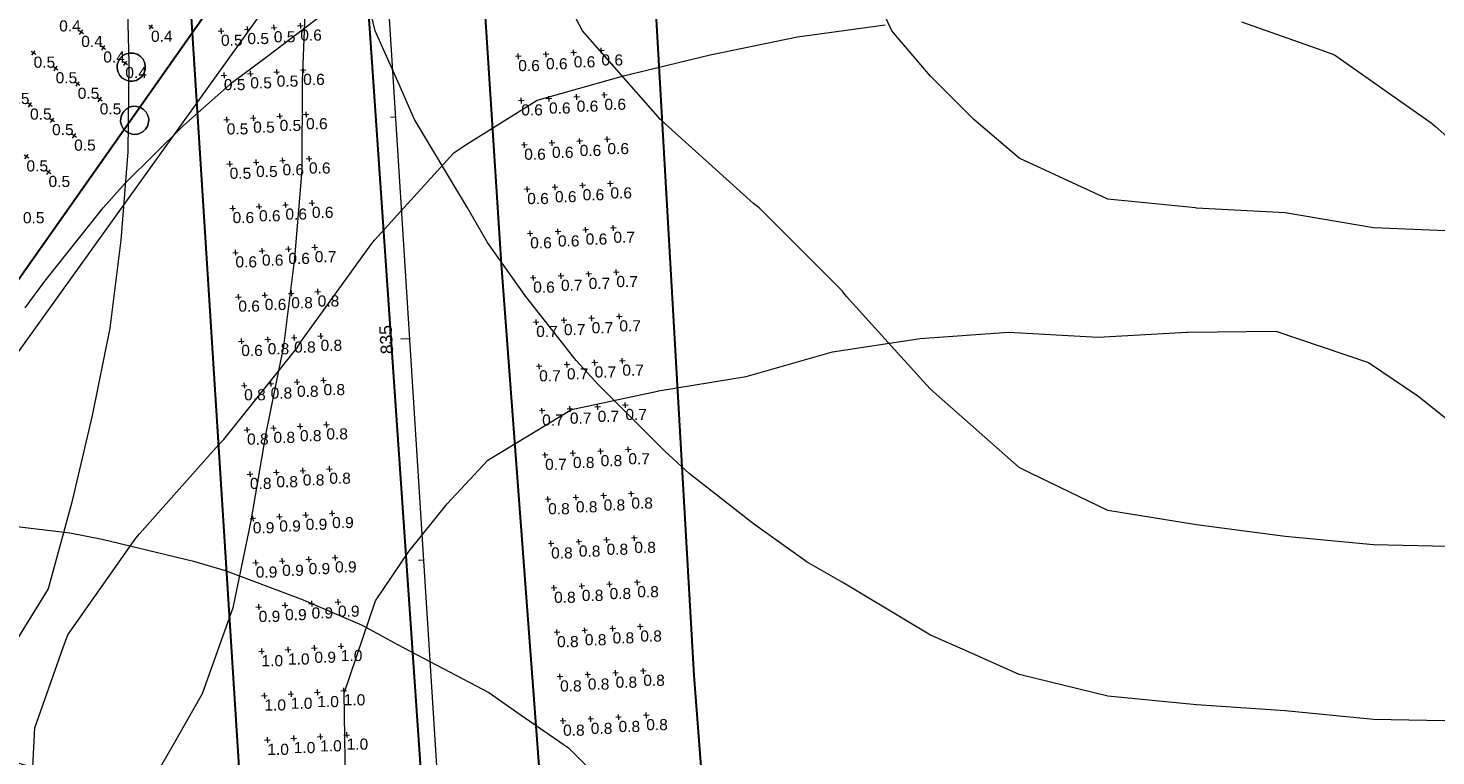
# Model space of a CAD drawing. Extents: x 11759 to 13757, y -2685 to 8839.
# Tile 26 of 58: x 12760 to 13076, y 5832 to 5996. Entities that reach past the tile are written whole.
import ezdxf

# ---------------------------------------------------------------- set-up
doc = ezdxf.new("R2010")
doc.units = 0
doc.header["$MEASUREMENT"] = 0
for name, color, linetype, lineweight in [('AGI32-115446_BK001 - Copy -- 2023-Jan-03 22h-01m-38s-DRAWING', 7, 'Continuous', 0), ('AGI32-Project_1-CALCPTS', 7, 'Continuous', 0), ('AGI32-Project_1-LUMINAIRE', 7, 'Continuous', 0), ('AGI32-Project_1-MARKPOINT', 7, 'Continuous', 0), ('AGI32-Project_1-OBJECT', 7, 'Continuous', 0), ('AGI32-Project_1-STATISTICAL_AREA', 7, 'Continuous', 0), ('AGI32-Project_1-TEMPLATE', 7, 'Continuous', 0)]:
    doc.layers.add(name, color=color, linetype=linetype, lineweight=lineweight)
doc.styles.add('AGI32-Arial', font='arial.ttf')

# ---------------------------------------------------------------- blocks, each defined once
blk = doc.blocks.new('AGI32-ID1buv4w-Project_1-OBJECT-159')
at = {"layer": 'AGI32-Project_1-OBJECT', "color": 8, "linetype": 'Continuous', "lineweight": 0}
blk.add_polyline3d([(601.258, 4221.581, 18.039), (574.573, 4183.459, 18.039), (644.463, 4127.546, 18.039), (911.319, 4499.873, 18.039), (846.511, 4553.244, 18.039)], close=True, dxfattribs=at)
blk = doc.blocks.new('AGI32-ID1buv4w-Project_1-OBJECT-Service Road E_1_10')
at = {"layer": 'AGI32-Project_1-OBJECT', "color": 8, "linetype": 'Continuous', "lineweight": 0}
for points in [[(682.38, 4192.44, 0), (681.55, 4192.47, 0), (680.75, 4192.71, 0), (680.05, 4193.14, 0), (679.48, 4193.75, 0), (679.09, 4194.48, 0), (678.9, 4195.29, 0), (678.93, 4196.12, 0), (679.16, 4196.91, 0), (679.6, 4197.62, 0), (680.21, 4198.19, 0), (680.94, 4198.58, 0), (681.75, 4198.77, 0), (682.58, 4198.74, 0), (683.37, 4198.5, 0), (684.08, 4198.07, 0), (684.64, 4197.46, 0), (685.04, 4196.73, 0), (685.23, 4195.92, 0), (685.2, 4195.09, 0), (684.96, 4194.3, 0), (684.52, 4193.59, 0), (683.92, 4193.02, 0), (683.19, 4192.63, 0)], [(683.19, 4192.63, 18), (683.92, 4193.02, 18), (684.52, 4193.59, 18), (684.96, 4194.3, 18), (685.2, 4195.09, 18), (685.23, 4195.92, 18), (685.04, 4196.73, 18), (684.64, 4197.46, 18), (684.08, 4198.07, 18), (683.37, 4198.5, 18), (682.58, 4198.74, 18), (681.75, 4198.77, 18), (680.94, 4198.58, 18), (680.21, 4198.19, 18), (679.6, 4197.62, 18), (679.16, 4196.91, 18), (678.93, 4196.12, 18), (678.9, 4195.29, 18), (679.09, 4194.48, 18), (679.48, 4193.75, 18), (680.05, 4193.14, 18), (680.75, 4192.71, 18), (681.55, 4192.47, 18), (682.38, 4192.44, 18)], [(679.16, 4196.91, 0), (679.16, 4196.91, 18), (679.6, 4197.62, 18), (679.6, 4197.62, 0)], [(679.6, 4197.62, 0), (679.6, 4197.62, 18), (680.21, 4198.19, 18), (680.21, 4198.19, 0)], [(680.21, 4198.19, 0), (680.21, 4198.19, 18), (680.94, 4198.58, 18), (680.94, 4198.58, 0)], [(680.94, 4198.58, 0), (680.94, 4198.58, 18), (681.75, 4198.77, 18), (681.75, 4198.77, 0)], [(681.75, 4198.77, 0), (681.75, 4198.77, 18), (682.58, 4198.74, 18), (682.58, 4198.74, 0)], [(682.58, 4198.74, 0), (682.58, 4198.74, 18), (683.37, 4198.5, 18), (683.37, 4198.5, 0)], [(683.37, 4198.5, 0), (683.37, 4198.5, 18), (684.08, 4198.07, 18), (684.08, 4198.07, 0)], [(684.08, 4198.07, 0), (684.08, 4198.07, 18), (684.64, 4197.46, 18), (684.64, 4197.46, 0)], [(678.9, 4195.29, 0), (678.9, 4195.29, 18), (678.93, 4196.12, 18), (678.93, 4196.12, 0)], [(679.09, 4194.48, 0), (679.09, 4194.48, 18), (678.9, 4195.29, 18), (678.9, 4195.29, 0)], [(678.93, 4196.12, 0), (678.93, 4196.12, 18), (679.16, 4196.91, 18), (679.16, 4196.91, 0)], [(679.48, 4193.75, 0), (679.48, 4193.75, 18), (679.09, 4194.48, 18), (679.09, 4194.48, 0)], [(684.64, 4197.46, 0), (684.64, 4197.46, 18), (685.04, 4196.73, 18), (685.04, 4196.73, 0)], [(685.2, 4195.09, 0), (685.2, 4195.09, 18), (684.96, 4194.3, 18), (684.96, 4194.3, 0)], [(685.04, 4196.73, 0), (685.04, 4196.73, 18), (685.23, 4195.92, 18), (685.23, 4195.92, 0)], [(685.23, 4195.92, 0), (685.23, 4195.92, 18), (685.2, 4195.09, 18), (685.2, 4195.09, 0)], [(680.05, 4193.14, 0), (680.05, 4193.14, 18), (679.48, 4193.75, 18), (679.48, 4193.75, 0)], [(680.75, 4192.71, 0), (680.75, 4192.71, 18), (680.05, 4193.14, 18), (680.05, 4193.14, 0)], [(681.55, 4192.47, 0), (681.55, 4192.47, 18), (680.75, 4192.71, 18), (680.75, 4192.71, 0)], [(682.38, 4192.44, 0), (682.38, 4192.44, 18), (681.55, 4192.47, 18), (681.55, 4192.47, 0)], [(683.19, 4192.63, 0), (683.19, 4192.63, 18), (682.38, 4192.44, 18), (682.38, 4192.44, 0)], [(683.92, 4193.02, 0), (683.92, 4193.02, 18), (683.19, 4192.63, 18), (683.19, 4192.63, 0)], [(684.52, 4193.59, 0), (684.52, 4193.59, 18), (683.92, 4193.02, 18), (683.92, 4193.02, 0)], [(684.96, 4194.3, 0), (684.96, 4194.3, 18), (684.52, 4193.59, 18), (684.52, 4193.59, 0)]]:
    blk.add_polyline3d(points, close=True, dxfattribs=at)
blk = doc.blocks.new('AGI32-ID1buv4w-Project_1-OBJECT-Service Road E_1_9')
at = {"layer": 'AGI32-Project_1-OBJECT', "color": 8, "linetype": 'Continuous', "lineweight": 0}
for points in [[(681.61, 4204.43, 0), (680.79, 4204.45, 0), (679.99, 4204.69, 0), (679.29, 4205.13, 0), (678.72, 4205.73, 0), (678.32, 4206.46, 0), (678.14, 4207.27, 0), (678.16, 4208.1, 0), (678.4, 4208.9, 0), (678.84, 4209.6, 0), (679.44, 4210.17, 0), (680.17, 4210.56, 0), (680.98, 4210.75, 0), (681.81, 4210.73, 0), (682.61, 4210.49, 0), (683.31, 4210.05, 0), (683.88, 4209.44, 0), (684.27, 4208.71, 0), (684.46, 4207.9, 0), (684.44, 4207.08, 0), (684.2, 4206.28, 0), (683.76, 4205.58, 0), (683.15, 4205.01, 0), (682.42, 4204.61, 0)], [(682.42, 4204.61, 18), (683.15, 4205.01, 18), (683.76, 4205.58, 18), (684.2, 4206.28, 18), (684.44, 4207.08, 18), (684.46, 4207.9, 18), (684.27, 4208.71, 18), (683.88, 4209.44, 18), (683.31, 4210.05, 18), (682.61, 4210.49, 18), (681.81, 4210.73, 18), (680.98, 4210.75, 18), (680.17, 4210.56, 18), (679.44, 4210.17, 18), (678.84, 4209.6, 18), (678.4, 4208.9, 18), (678.16, 4208.1, 18), (678.14, 4207.27, 18), (678.32, 4206.46, 18), (678.72, 4205.73, 18), (679.29, 4205.13, 18), (679.99, 4204.69, 18), (680.79, 4204.45, 18), (681.61, 4204.43, 18)], [(679.44, 4210.17, 0), (679.44, 4210.17, 18), (680.17, 4210.56, 18), (680.17, 4210.56, 0)], [(680.17, 4210.56, 0), (680.17, 4210.56, 18), (680.98, 4210.75, 18), (680.98, 4210.75, 0)], [(680.98, 4210.75, 0), (680.98, 4210.75, 18), (681.81, 4210.73, 18), (681.81, 4210.73, 0)], [(681.81, 4210.73, 0), (681.81, 4210.73, 18), (682.61, 4210.49, 18), (682.61, 4210.49, 0)], [(682.61, 4210.49, 0), (682.61, 4210.49, 18), (683.31, 4210.05, 18), (683.31, 4210.05, 0)], [(678.14, 4207.27, 0), (678.14, 4207.27, 18), (678.16, 4208.1, 18), (678.16, 4208.1, 0)], [(678.32, 4206.46, 0), (678.32, 4206.46, 18), (678.14, 4207.27, 18), (678.14, 4207.27, 0)], [(678.16, 4208.1, 0), (678.16, 4208.1, 18), (678.4, 4208.9, 18), (678.4, 4208.9, 0)], [(678.4, 4208.9, 0), (678.4, 4208.9, 18), (678.84, 4209.6, 18), (678.84, 4209.6, 0)], [(678.84, 4209.6, 0), (678.84, 4209.6, 18), (679.44, 4210.17, 18), (679.44, 4210.17, 0)], [(683.31, 4210.05, 0), (683.31, 4210.05, 18), (683.88, 4209.44, 18), (683.88, 4209.44, 0)], [(683.88, 4209.44, 0), (683.88, 4209.44, 18), (684.27, 4208.71, 18), (684.27, 4208.71, 0)], [(684.44, 4207.08, 0), (684.44, 4207.08, 18), (684.2, 4206.28, 18), (684.2, 4206.28, 0)], [(684.27, 4208.71, 0), (684.27, 4208.71, 18), (684.46, 4207.9, 18), (684.46, 4207.9, 0)], [(684.46, 4207.9, 0), (684.46, 4207.9, 18), (684.44, 4207.08, 18), (684.44, 4207.08, 0)], [(678.72, 4205.73, 0), (678.72, 4205.73, 18), (678.32, 4206.46, 18), (678.32, 4206.46, 0)], [(679.29, 4205.13, 0), (679.29, 4205.13, 18), (678.72, 4205.73, 18), (678.72, 4205.73, 0)], [(679.99, 4204.69, 0), (679.99, 4204.69, 18), (679.29, 4205.13, 18), (679.29, 4205.13, 0)], [(680.79, 4204.45, 0), (680.79, 4204.45, 18), (679.99, 4204.69, 18), (679.99, 4204.69, 0)], [(681.61, 4204.43, 0), (681.61, 4204.43, 18), (680.79, 4204.45, 18), (680.79, 4204.45, 0)], [(682.42, 4204.61, 0), (682.42, 4204.61, 18), (681.61, 4204.43, 18), (681.61, 4204.43, 0)], [(683.15, 4205.01, 0), (683.15, 4205.01, 18), (682.42, 4204.61, 18), (682.42, 4204.61, 0)], [(683.76, 4205.58, 0), (683.76, 4205.58, 18), (683.15, 4205.01, 18), (683.15, 4205.01, 0)], [(684.2, 4206.28, 0), (684.2, 4206.28, 18), (683.76, 4205.58, 18), (683.76, 4205.58, 0)]]:
    blk.add_polyline3d(points, close=True, dxfattribs=at)
blk = doc.blocks.new('AGI32-ID1buv4w-Project_1-STATISTICAL_AREA-SR 159 - EB')
at = {"layer": 'AGI32-Project_1-STATISTICAL_AREA', "color": 7, "linetype": 'Continuous', "lineweight": 30}
blk.add_line((737.17, 4275.12), (634.58, 4129.44), dxfattribs=at)
blk = doc.blocks.new('AGI32-ID1buv4w-Project_1-STATISTICAL_AREA-US 23 NB - Overall')
at = {"layer": 'AGI32-Project_1-STATISTICAL_AREA', "color": 7, "linetype": 'Continuous', "lineweight": 30}
for p, q in [((713.46, 4508.5), (734.91, 4216.29)), ((709.75, 3984.46), (679.36, 4461.75)), ((734.91, 4216.29), (763.51, 3802.04))]:
    blk.add_line(p, q, dxfattribs=at)
blk = doc.blocks.new('AGI32-ID1buv4w-Project_1-STATISTICAL_AREA-US 23 SB - Overall')
at = {"layer": 'AGI32-Project_1-STATISTICAL_AREA', "color": 7, "linetype": 'Continuous', "lineweight": 30}
for p, q in [((746.69, 4439.11), (764.57, 4163.22)), ((807.97, 4070.58), (792.72, 4336.1)), ((764.57, 4163.22), (791.98, 3797.95)), ((826.09, 3838.43), (807.97, 4070.58))]:
    blk.add_line(p, q, dxfattribs=at)
blk = doc.blocks.new('AGI32-ID1buv4w-Project_1-LUMINAIRE-HM4_Template2')
at = {"layer": 'AGI32-Project_1-TEMPLATE', "color": 1, "linetype": 'ByBlock', "lineweight": 0}
for p, q in [((-139.58, 223.87, -100), (-119.64, 235.83, -100)), ((-147.4, 219.34, -100), (-139.58, 223.87, -100)), ((-159.52, 210.76, -100), (-147.4, 219.34, -100)), ((-173.98, 199.4, -100), (-159.52, 210.76, -100)), ((159.52, 210.76, -100), (173.98, 199.4, -100)), ((-179.46, 194.39, -100), (-173.98, 199.4, -100)), ((173.98, 199.4, -100), (179.46, 194.39, -100)), ((-194.39, 179.46, -100), (-179.46, 194.39, -100)), ((179.46, 194.39, -100), (194.39, 179.46, -100)), ((-199.4, 173.98, -100), (-194.39, 179.46, -100)), ((194.39, 179.46, -100), (199.4, 173.98, -100)), ((199.4, 173.98, -100), (210.76, 159.52, -100)), ((210.76, 159.52, -100), (219.34, 147.4, -100)), ((219.34, 147.4, -100), (223.87, 139.58, -100)), ((223.87, 139.58, -100), (235.83, 119.64, -100)), ((235.83, 119.64, -100), (239.28, 111.77, -100)), ((239.28, 111.77, -100), (244.62, 99.7, -100)), ((244.62, 99.7, -100), (249.5, 79.76, -100)), ((251.5, 59.82, -100), (252.8, 39.88, -100)), ((252.8, 39.88, -100), (254.78, 19.94, -100)), ((254.78, 19.94, -100), (255.18, 0, -100)), ((255.18, 0, -100), (254.78, -19.94, -100)), ((254.78, -19.94, -100), (252.8, -39.88, -100)), ((252.8, -39.88, -100), (251.5, -59.82, -100)), ((251.5, -59.82, -100), (249.5, -79.76, -100)), ((-244.62, -99.7, -100), (-249.5, -79.76, -100)), ((249.5, -79.76, -100), (244.62, -99.7, -100)), ((-239.28, -111.77, -100), (-244.62, -99.7, -100)), ((244.62, -99.7, -100), (239.28, -111.77, -100)), ((-235.83, -119.64, -100), (-239.28, -111.77, -100)), ((239.28, -111.77, -100), (235.83, -119.64, -100)), ((-223.87, -139.58, -100), (-235.83, -119.64, -100)), ((-219.34, -147.4, -100), (-223.87, -139.58, -100)), ((-210.76, -159.52, -100), (-219.34, -147.4, -100)), ((-199.4, -173.98, -100), (-210.76, -159.52, -100)), ((-194.39, -179.46, -100), (-199.4, -173.98, -100)), ((-179.46, -194.39, -100), (-194.39, -179.46, -100)), ((-173.98, -199.4, -100), (-179.46, -194.39, -100)), ((-159.52, -210.76, -100), (-173.98, -199.4, -100)), ((-147.4, -219.34, -100), (-159.52, -210.76, -100)), ((-139.58, -223.87, -100), (-147.4, -219.34, -100)), ((-119.64, -235.83, -100), (-139.58, -223.87, -100)), ((-111.77, -239.28, -100), (-119.64, -235.83, -100)), ((-99.7, -244.62, -100), (-111.77, -239.28, -100)), ((-79.76, -249.5, -100), (-99.7, -244.62, -100)), ((-59.82, -251.5, -100), (-79.76, -249.5, -100)), ((-39.88, -252.8, -100), (-59.82, -251.5, -100)), ((-19.94, -254.78, -100), (-39.88, -252.8, -100)), ((0, -255.18, -100), (-19.94, -254.78, -100))]:
    blk.add_line(p, q, dxfattribs=at)
at = {"layer": 'AGI32-Project_1-TEMPLATE', "color": 5, "linetype": 'ByBlock', "lineweight": 0}
for p, q in [((-39.88, 213.54, -100), (-19.94, 215.43, -100)), ((-19.94, 215.43, -100), (0, 215.91, -100)), ((-59.82, 210.98, -100), (-39.88, 213.54, -100)), ((-79.76, 207.72, -100), (-59.82, 210.98, -100)), ((-96.98, 199.4, -100), (-79.76, 207.72, -100)), ((79.76, 207.72, -100), (96.98, 199.4, -100)), ((-119.64, 180.41, -100), (-99.7, 198.01, -100)), ((-99.7, 198.01, -100), (-96.98, 199.4, -100)), ((96.98, 199.4, -100), (99.7, 198.01, -100)), ((99.7, 198.01, -100), (119.64, 180.41, -100)), ((-138.58, 159.52, -100), (-120.57, 179.46, -100)), ((-120.57, 179.46, -100), (-119.64, 180.41, -100)), ((119.64, 180.41, -100), (120.57, 179.46, -100)), ((120.57, 179.46, -100), (138.58, 159.52, -100)), ((-139.58, 158.23, -100), (-138.58, 159.52, -100)), ((-158.23, 139.58, -100), (-139.58, 158.23, -100)), ((-159.52, 138.58, -100), (-158.23, 139.58, -100)), ((-179.46, 120.57, -100), (-159.52, 138.58, -100)), ((-180.41, 119.64, -100), (-179.46, 120.57, -100)), ((-198.01, 99.7, -100), (-180.41, 119.64, -100)), ((-199.4, 96.98, -100), (-198.01, 99.7, -100)), ((-207.72, 79.76, -100), (-199.4, 96.98, -100)), ((-210.98, 59.82, -100), (-207.72, 79.76, -100)), ((210.98, 59.82, -100), (213.54, 39.88, -100)), ((213.54, 39.88, -100), (215.43, 19.94, -100)), ((215.43, 19.94, -100), (215.91, 0, -100)), ((215.91, 0, -100), (215.43, -19.94, -100)), ((215.43, -19.94, -100), (213.54, -39.88, -100)), ((213.54, -39.88, -100), (210.98, -59.82, -100)), ((210.98, -59.82, -100), (207.72, -79.76, -100)), ((207.72, -79.76, -100), (199.4, -96.98, -100)), ((-198.01, -99.7, -100), (-199.4, -96.98, -100)), ((-180.41, -119.64, -100), (-198.01, -99.7, -100)), ((-179.46, -120.57, -100), (-180.41, -119.64, -100)), ((-159.52, -138.58, -100), (-179.46, -120.57, -100)), ((-158.23, -139.58, -100), (-159.52, -138.58, -100)), ((-139.58, -158.23, -100), (-158.23, -139.58, -100)), ((-138.58, -159.52, -100), (-139.58, -158.23, -100)), ((-120.57, -179.46, -100), (-138.58, -159.52, -100)), ((-119.64, -180.41, -100), (-120.57, -179.46, -100)), ((-99.7, -198.01, -100), (-119.64, -180.41, -100)), ((-96.98, -199.4, -100), (-99.7, -198.01, -100)), ((-79.76, -207.72, -100), (-96.98, -199.4, -100)), ((-59.82, -210.98, -100), (-79.76, -207.72, -100)), ((-39.88, -213.54, -100), (-59.82, -210.98, -100)), ((-19.94, -215.43, -100), (-39.88, -213.54, -100)), ((0, -215.91, -100), (-19.94, -215.43, -100))]:
    blk.add_line(p, q, dxfattribs=at)
at = {"layer": 'AGI32-Project_1-TEMPLATE', "color": 3, "linetype": 'ByBlock', "lineweight": 0}
for p, q in [((-39.88, 140.7, -100), (-19.94, 144.04, -100)), ((-19.94, 144.04, -100), (0, 144.89, -100)), ((0, 144.89, -100), (19.94, 144.04, -100)), ((19.94, 144.04, -100), (39.88, 140.7, -100)), ((-79.76, 137.62, -100), (-60.05, 139.58, -100)), ((-60.05, 139.58, -100), (-59.82, 139.61, -100)), ((-59.82, 139.61, -100), (-39.88, 140.7, -100)), ((39.88, 140.7, -100), (59.82, 139.61, -100)), ((59.82, 139.61, -100), (60.05, 139.58, -100)), ((60.05, 139.58, -100), (79.76, 137.62, -100)), ((-99.7, 128.36, -100), (-79.76, 137.62, -100)), ((79.76, 137.62, -100), (99.7, 128.36, -100)), ((-109.89, 119.64, -100), (-99.7, 128.36, -100)), ((99.7, 128.36, -100), (109.89, 119.64, -100)), ((-119.64, 109.89, -100), (-109.89, 119.64, -100)), ((109.89, 119.64, -100), (119.64, 109.89, -100)), ((-128.36, 99.7, -100), (-119.64, 109.89, -100)), ((-137.62, 79.76, -100), (-128.36, 99.7, -100)), ((-139.58, 60.05, -100), (-137.62, 79.76, -100)), ((-128.36, -99.7, -100), (-137.62, -79.76, -100)), ((-119.64, -109.89, -100), (-128.36, -99.7, -100)), ((-109.89, -119.64, -100), (-119.64, -109.89, -100)), ((-99.7, -128.36, -100), (-109.89, -119.64, -100)), ((-79.76, -137.62, -100), (-99.7, -128.36, -100)), ((-60.05, -139.58, -100), (-79.76, -137.62, -100)), ((-59.82, -139.61, -100), (-60.05, -139.58, -100)), ((-39.88, -140.7, -100), (-59.82, -139.61, -100)), ((-19.94, -144.04, -100), (-39.88, -140.7, -100)), ((0, -144.89, -100), (-19.94, -144.04, -100))]:
    blk.add_line(p, q, dxfattribs=at)
blk = doc.blocks.new('AGI32-ID1buv4w-Project_1-LUMINAIRE-HM4_91')
at = {"layer": 'AGI32-Project_1-TEMPLATE', "color": 7, "linetype": 'ByBlock', "lineweight": 0}
blk.add_blockref('AGI32-ID1buv4w-Project_1-LUMINAIRE-HM4_Template2', (0, 0), dxfattribs=at)
blk = doc.blocks.new('AGI32-ID1buv4w-Project_1-LUMINAIRE-HM4_94')
at = {"layer": 'AGI32-Project_1-TEMPLATE', "color": 7, "linetype": 'ByBlock', "lineweight": 0}
blk.add_blockref('AGI32-ID1buv4w-Project_1-LUMINAIRE-HM4_Template2', (0, 0), dxfattribs=at)
blk = doc.blocks.new('AGI32-ID1buv4w-Project_1-LUMINAIRE-HM4_92')
at = {"layer": 'AGI32-Project_1-TEMPLATE', "color": 7, "linetype": 'ByBlock', "lineweight": 0}
blk.add_blockref('AGI32-ID1buv4w-Project_1-LUMINAIRE-HM4_Template2', (0, 0), dxfattribs=at)
blk = doc.blocks.new('AGI32-ID1buv4w-Project_1-LUMINAIRE-HM4_93')
at = {"layer": 'AGI32-Project_1-TEMPLATE', "color": 7, "linetype": 'ByBlock', "lineweight": 0}
blk.add_blockref('AGI32-ID1buv4w-Project_1-LUMINAIRE-HM4_Template2', (0, 0), dxfattribs=at)
blk = doc.blocks.new('AGI32-ID1buv4w-MARKPOINT')
at = {"layer": 'AGI32-Project_1-MARKPOINT', "color": 0, "linetype": 'Continuous', "lineweight": 0}
for p, q in [((-0.125, 0), (0.125, 0)), ((0, -0.125), (0, 0.125))]:
    blk.add_line(p, q, dxfattribs=at)
blk = doc.blocks.new('AGI32-ID1buv4w-Project_1-CALCPTS-US 159 EB - STA 65+00 TO STA 70+00_Luminance')
at = {"layer": 'AGI32-Project_1-MARKPOINT', "color": 154, "linetype": 'Continuous', "lineweight": 0, "xscale": 4.999999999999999, "yscale": 4.999999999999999, "zscale": 4.999999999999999, "rotation": 54.81004857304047}
for p in [(685.74, 4216.62, 18.89), (670.04, 4215.45, 18.89), (659.32, 4210.78, 18.89), (675.01, 4211.95, 18.89), (664.28, 4207.28, 18.89), (679.97, 4208.45, 18.89), (669.25, 4203.78, 18.89), (674.21, 4200.28, 18.89), (658.52, 4199.11, 18.89), (663.48, 4195.61, 18.89), (668.45, 4192.11, 18.89), (657.72, 4187.43, 18.89), (662.68, 4183.93, 18.89)]:
    blk.add_blockref('AGI32-ID1buv4w-MARKPOINT', p, dxfattribs=at)
at = {"layer": 'AGI32-Project_1-CALCPTS', "color": 154, "linetype": 'Continuous', "lineweight": 0, "char_height": 2.5, "attachment_point": 1, "style": 'AGI32-Arial'}
for s, insert in [('0.4', (665.08, 4218.12, 18.89)), ('0.4', (670.04, 4214.62, 18.89)), ('0.4', (685.74, 4215.79, 18.89)), ('0.4', (675.01, 4211.12, 18.89)), ('0.5', (659.32, 4209.95, 18.89)), ('0.4', (679.97, 4207.62, 18.89)), ('0.5', (664.28, 4206.45, 18.89)), ('0.5', (653.55, 4201.77, 18.89)), ('0.5', (669.25, 4202.95, 18.89)), ('0.5', (658.52, 4198.27, 18.89)), ('0.5', (674.21, 4199.44, 18.89)), ('0.5', (663.48, 4194.77, 18.89)), ('0.5', (668.45, 4191.27, 18.89)), ('0.5', (657.72, 4186.6, 18.89)), ('0.5', (662.68, 4183.1, 18.89)), ('0.5', (656.92, 4174.93, 18.89))]:
    blk.add_mtext(s, dxfattribs=dict(at, insert=insert))
blk = doc.blocks.new('AGI32-ID1buv4w-Project_1-CALCPTS-US 23 NB - STA 829+00 TO STA 837+50_Luminance')
at = {"layer": 'AGI32-Project_1-MARKPOINT', "color": 154, "linetype": 'Continuous', "lineweight": 0, "xscale": 5, "yscale": 5, "zscale": 5, "rotation": 93.85508418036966}
for p in [(768.39, 4210.02), (774.64, 4210.44), (780.88, 4210.86), (787.12, 4211.28), (775.31, 4200.46), (781.55, 4200.88), (787.79, 4201.3), (769.07, 4200.04), (782.22, 4190.91), (788.46, 4191.33), (769.74, 4190.06), (775.98, 4190.48), (789.13, 4181.35), (770.41, 4180.09), (776.65, 4180.51), (782.89, 4180.93), (771.08, 4170.11), (777.32, 4170.53), (783.57, 4170.95), (789.81, 4171.37), (771.76, 4160.13), (778, 4160.55), (784.24, 4160.97), (790.48, 4161.39), (772.43, 4150.15), (778.67, 4150.58), (784.91, 4151), (791.15, 4151.42), (773.1, 4140.18), (779.34, 4140.6), (785.58, 4141.02), (791.82, 4141.44), (780.01, 4130.62), (786.25, 4131.04), (792.5, 4131.46), (773.77, 4130.2), (786.93, 4121.06), (793.17, 4121.48), (774.44, 4120.22), (780.69, 4120.64), (793.84, 4111.51), (775.12, 4110.25), (781.36, 4110.67), (787.6, 4111.09), (775.79, 4100.27), (782.03, 4100.69), (788.27, 4101.11), (794.51, 4101.53), (776.46, 4090.29), (782.7, 4090.71), (788.94, 4091.13), (795.18, 4091.55), (777.13, 4080.31), (783.38, 4080.73), (789.62, 4081.16), (795.86, 4081.57), (777.81, 4070.34), (784.05, 4070.76), (790.29, 4071.18), (796.53, 4071.6), (784.72, 4060.78), (790.96, 4061.2), (797.2, 4061.62), (778.48, 4060.36)]:
    blk.add_blockref('AGI32-ID1buv4w-MARKPOINT', p, dxfattribs=at)
at = {"layer": 'AGI32-Project_1-CALCPTS', "color": 154, "linetype": 'Continuous', "lineweight": 0, "char_height": 2.5, "attachment_point": 1, "style": 'AGI32-Arial'}
for s, insert in [('0.6', (787.12, 4210.45)), ('0.6', (768.39, 4209.19)), ('0.6', (774.64, 4209.61)), ('0.6', (780.88, 4210.03)), ('0.6', (769.07, 4199.21)), ('0.6', (775.31, 4199.63)), ('0.6', (781.55, 4200.05)), ('0.6', (787.79, 4200.47)), ('0.6', (769.74, 4189.23)), ('0.6', (775.98, 4189.65)), ('0.6', (782.22, 4190.07)), ('0.6', (788.46, 4190.49)), ('0.6', (770.41, 4179.25)), ('0.6', (776.65, 4179.67)), ('0.6', (782.89, 4180.1)), ('0.6', (789.13, 4180.52)), ('0.6', (771.08, 4169.28)), ('0.6', (777.32, 4169.7)), ('0.6', (783.57, 4170.12)), ('0.7', (789.81, 4170.54)), ('0.7', (778, 4159.72)), ('0.7', (784.24, 4160.14)), ('0.7', (790.48, 4160.56)), ('0.6', (771.76, 4159.3)), ('0.7', (784.91, 4150.16)), ('0.7', (791.15, 4150.58)), ('0.7', (772.43, 4149.32)), ('0.7', (778.67, 4149.74)), ('0.7', (791.82, 4140.61)), ('0.7', (773.1, 4139.34)), ('0.7', (779.34, 4139.77)), ('0.7', (785.58, 4140.19)), ('0.7', (773.77, 4129.37)), ('0.7', (780.01, 4129.79)), ('0.7', (786.25, 4130.21)), ('0.7', (792.5, 4130.63)), ('0.7', (774.44, 4119.39)), ('0.8', (780.69, 4119.81)), ('0.8', (786.93, 4120.23)), ('0.7', (793.17, 4120.65)), ('0.8', (775.12, 4109.41)), ('0.8', (781.36, 4109.83)), ('0.8', (787.6, 4110.25)), ('0.8', (793.84, 4110.67)), ('0.8', (775.79, 4099.44)), ('0.8', (782.03, 4099.86)), ('0.8', (788.27, 4100.28)), ('0.8', (794.51, 4100.7)), ('0.8', (782.7, 4089.88)), ('0.8', (788.94, 4090.3)), ('0.8', (795.18, 4090.72)), ('0.8', (776.46, 4089.46)), ('0.8', (789.62, 4080.32)), ('0.8', (795.86, 4080.74)), ('0.8', (777.13, 4079.48)), ('0.8', (783.38, 4079.9)), ('0.8', (777.81, 4069.5)), ('0.8', (784.05, 4069.92)), ('0.8', (790.29, 4070.34)), ('0.8', (796.53, 4070.76)), ('0.8', (778.48, 4059.53)), ('0.8', (784.72, 4059.95)), ('0.8', (790.96, 4060.37)), ('0.8', (797.2, 4060.79))]:
    blk.add_mtext(s, dxfattribs=dict(at, insert=insert))
blk = doc.blocks.new('AGI32-ID1buv4w-Project_1-CALCPTS-US 23 SB - STA 837+50 TO STA 829+00_Luminance')
at = {"layer": 'AGI32-Project_1-MARKPOINT', "color": 154, "linetype": 'Continuous', "lineweight": 0, "xscale": 5, "yscale": 5, "zscale": 5, "rotation": 273.7392494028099}
for p in [(707.44, 4216.11), (713.39, 4216.5), (719.34, 4216.89), (701.49, 4215.72), (714.04, 4206.52), (719.99, 4206.91), (702.14, 4205.74), (708.09, 4206.13), (720.64, 4196.93), (702.79, 4195.76), (708.74, 4196.15), (714.69, 4196.54), (703.44, 4185.78), (709.4, 4186.17), (715.34, 4186.56), (721.29, 4186.95), (704.1, 4175.81), (710.05, 4176.19), (716, 4176.58), (721.95, 4176.97), (704.75, 4165.83), (710.7, 4166.22), (716.65, 4166.6), (722.6, 4166.99), (705.4, 4155.85), (711.35, 4156.24), (717.3, 4156.63), (723.25, 4157.02), (712, 4146.26), (717.95, 4146.65), (723.9, 4147.04), (706.05, 4145.87), (724.56, 4137.06), (706.71, 4135.89), (712.66, 4136.28), (718.6, 4136.67), (707.36, 4125.91), (713.31, 4126.3), (719.26, 4126.69), (725.21, 4127.08), (708.01, 4115.93), (713.96, 4116.32), (719.91, 4116.71), (725.86, 4117.1), (708.66, 4105.95), (714.61, 4106.34), (720.56, 4106.73), (726.51, 4107.12), (709.32, 4095.98), (715.26, 4096.36), (721.21, 4096.75), (727.16, 4097.14), (715.92, 4086.39), (721.87, 4086.78), (727.82, 4087.16), (709.97, 4086), (722.52, 4076.8), (728.47, 4077.19), (710.62, 4076.02), (716.57, 4076.41), (729.12, 4067.21), (711.27, 4066.04), (717.22, 4066.43), (723.17, 4066.82), (711.92, 4056.06), (717.87, 4056.45), (723.82, 4056.84), (729.77, 4057.23)]:
    blk.add_blockref('AGI32-ID1buv4w-MARKPOINT', p, dxfattribs=at)
at = {"layer": 'AGI32-Project_1-CALCPTS', "color": 154, "linetype": 'Continuous', "lineweight": 0, "char_height": 2.5, "attachment_point": 1, "style": 'AGI32-Arial'}
for s, insert in [('0.5', (701.49, 4214.89)), ('0.5', (707.44, 4215.28)), ('0.5', (713.39, 4215.67)), ('0.6', (719.34, 4216.05)), ('0.5', (702.14, 4204.91)), ('0.5', (708.09, 4205.3)), ('0.5', (714.04, 4205.69)), ('0.6', (719.99, 4206.08)), ('0.5', (702.79, 4194.93)), ('0.5', (708.74, 4195.32)), ('0.5', (714.69, 4195.71)), ('0.6', (720.64, 4196.1)), ('0.5', (703.44, 4184.95)), ('0.5', (709.4, 4185.34)), ('0.6', (715.34, 4185.73)), ('0.6', (721.29, 4186.12)), ('0.6', (710.05, 4175.36)), ('0.6', (716, 4175.75)), ('0.6', (721.95, 4176.14)), ('0.6', (704.1, 4174.97)), ('0.7', (722.6, 4166.16)), ('0.6', (704.75, 4164.99)), ('0.6', (710.7, 4165.38)), ('0.6', (716.65, 4165.77)), ('0.6', (705.4, 4155.02)), ('0.6', (711.35, 4155.4)), ('0.8', (717.3, 4155.79)), ('0.8', (723.25, 4156.18)), ('0.6', (706.05, 4145.04)), ('0.8', (712, 4145.43)), ('0.8', (717.95, 4145.81)), ('0.8', (723.9, 4146.2)), ('0.8', (706.71, 4135.06)), ('0.8', (712.66, 4135.45)), ('0.8', (718.6, 4135.84)), ('0.8', (724.56, 4136.22)), ('0.8', (707.36, 4125.08)), ('0.8', (713.31, 4125.47)), ('0.8', (719.26, 4125.86)), ('0.8', (725.21, 4126.25)), ('0.8', (713.96, 4115.49)), ('0.8', (719.91, 4115.88)), ('0.8', (725.86, 4116.27)), ('0.8', (708.01, 4115.1)), ('0.9', (720.56, 4105.9)), ('0.9', (726.51, 4106.29)), ('0.9', (708.66, 4105.12)), ('0.9', (714.61, 4105.51)), ('0.9', (727.16, 4096.31)), ('0.9', (709.32, 4095.14)), ('0.9', (715.26, 4095.53)), ('0.9', (721.21, 4095.92)), ('0.9', (709.97, 4085.16)), ('0.9', (715.92, 4085.55)), ('0.9', (721.87, 4085.94)), ('0.9', (727.82, 4086.33)), ('1.0', (710.62, 4075.19)), ('1.0', (716.57, 4075.57)), ('0.9', (722.52, 4075.96)), ('1.0', (728.47, 4076.35)), ('1.0', (711.27, 4065.21)), ('1.0', (717.22, 4065.6)), ('1.0', (723.17, 4065.98)), ('1.0', (729.12, 4066.37)), ('1.0', (711.92, 4055.23)), ('1.0', (717.87, 4055.62)), ('1.0', (723.82, 4056.01)), ('1.0', (729.77, 4056.39))]:
    blk.add_mtext(s, dxfattribs=dict(at, insert=insert))

msp = doc.modelspace()

# ---------------------------------------------------------------- linework, layer by layer
at = {"layer": 'AGI32-115446_BK001 - Copy -- 2023-Jan-03 22h-01m-38s-DRAWING', "color": 7, "linetype": 'Continuous', "lineweight": 0}
for p, q in [((12895.98, 5126.32), (12772.55, 7075.99)), ((12895.98, 5126.31), (12772.55, 7075.99)), ((12895.98, 5126.31), (12772.55, 7075.99)), ((12842.22, 5975.48), (12841.02, 5975.4)), ((12845.38, 5925.58), (12843.38, 5925.45)), ((12848.54, 5875.68), (12847.34, 5875.6))]:
    msp.add_line(p, q, dxfattribs=at)
msp.add_polyline3d([(12845.38, 5925.58, 0), (12845.38, 5925.58, 0), (12845.38, 5925.58, 0), (12845.38, 5925.58, 0), (12845.38, 5925.58, 0), (12845.38, 5925.58, 0), (12845.38, 5925.58, 0), (12845.38, 5925.58, 0), (12845.38, 5925.58, 0), (12845.38, 5925.58, 0), (12845.38, 5925.58, 0), (12845.38, 5925.58, 0), (12845.38, 5925.58, 0), (12845.38, 5925.58, 0), (12845.38, 5925.58, 0), (12845.38, 5925.58, 0), (12845.38, 5925.58, 0), (12845.38, 5925.58, 0), (12845.38, 5925.58, 0), (12845.38, 5925.58, 0), (12845.38, 5925.58, 0), (12845.38, 5925.58, 0), (12845.38, 5925.58, 0), (12845.38, 5925.58, 0), (12845.38, 5925.58, 0), (12845.38, 5925.58, 0)], dxfattribs=at)

# ---------------------------------------------------------------- block references
at = {"layer": 'AGI32-Project_1-CALCPTS', "color": 7, "linetype": 'Continuous', "lineweight": 0}
for name in ['AGI32-ID1buv4w-Project_1-CALCPTS-US 159 EB - STA 65+00 TO STA 70+00_Luminance', 'AGI32-ID1buv4w-Project_1-CALCPTS-US 23 NB - STA 829+00 TO STA 837+50_Luminance', 'AGI32-ID1buv4w-Project_1-CALCPTS-US 23 SB - STA 837+50 TO STA 829+00_Luminance']:
    msp.add_blockref(name, (12101.41, 1779.14), dxfattribs=at)
at = {"layer": 'AGI32-Project_1-LUMINAIRE', "color": 7, "linetype": 'Continuous', "lineweight": 0}
msp.add_blockref('AGI32-ID1buv4w-Project_1-LUMINAIRE-HM4_91', (13082.25, 6094.61, 100), dxfattribs=at)
for name, p, rotation in [('AGI32-ID1buv4w-Project_1-LUMINAIRE-HM4_94', (12565.62, 5969.95, 100), 354.0942990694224), ('AGI32-ID1buv4w-Project_1-LUMINAIRE-HM4_92', (12976.25, 5781.65, 100), 6.341005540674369), ('AGI32-ID1buv4w-Project_1-LUMINAIRE-HM4_93', (12723.97, 5621.1, 100), 31.32902745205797)]:
    msp.add_blockref(name, p, dxfattribs=dict(at, rotation=rotation))
at = {"layer": 'AGI32-Project_1-OBJECT', "color": 7, "linetype": 'Continuous', "lineweight": 0}
for name in ['AGI32-ID1buv4w-Project_1-OBJECT-159', 'AGI32-ID1buv4w-Project_1-OBJECT-Service Road E_1_9', 'AGI32-ID1buv4w-Project_1-OBJECT-Service Road E_1_10']:
    msp.add_blockref(name, (12101.41, 1779.14), dxfattribs=at)
at = {"layer": 'AGI32-Project_1-STATISTICAL_AREA', "color": 7, "linetype": 'Continuous', "lineweight": 0}
for name in ['AGI32-ID1buv4w-Project_1-STATISTICAL_AREA-US 23 SB - Overall', 'AGI32-ID1buv4w-Project_1-STATISTICAL_AREA-US 23 NB - Overall', 'AGI32-ID1buv4w-Project_1-STATISTICAL_AREA-SR 159 - EB']:
    msp.add_blockref(name, (12101.41, 1779.14), dxfattribs=at)

# ---------------------------------------------------------------- texts
at = {"layer": 'AGI32-115446_BK001 - Copy -- 2023-Jan-03 22h-01m-38s-DRAWING', "color": 7, "linetype": 'Continuous', "lineweight": 0, "insert": (12838.89, 5922.01), "char_height": 2.8, "attachment_point": 1, "rotation": 93.6227, "style": 'AGI32-Arial'}
msp.add_mtext('835', dxfattribs=at)

doc.saveas('drawing.dxf')
